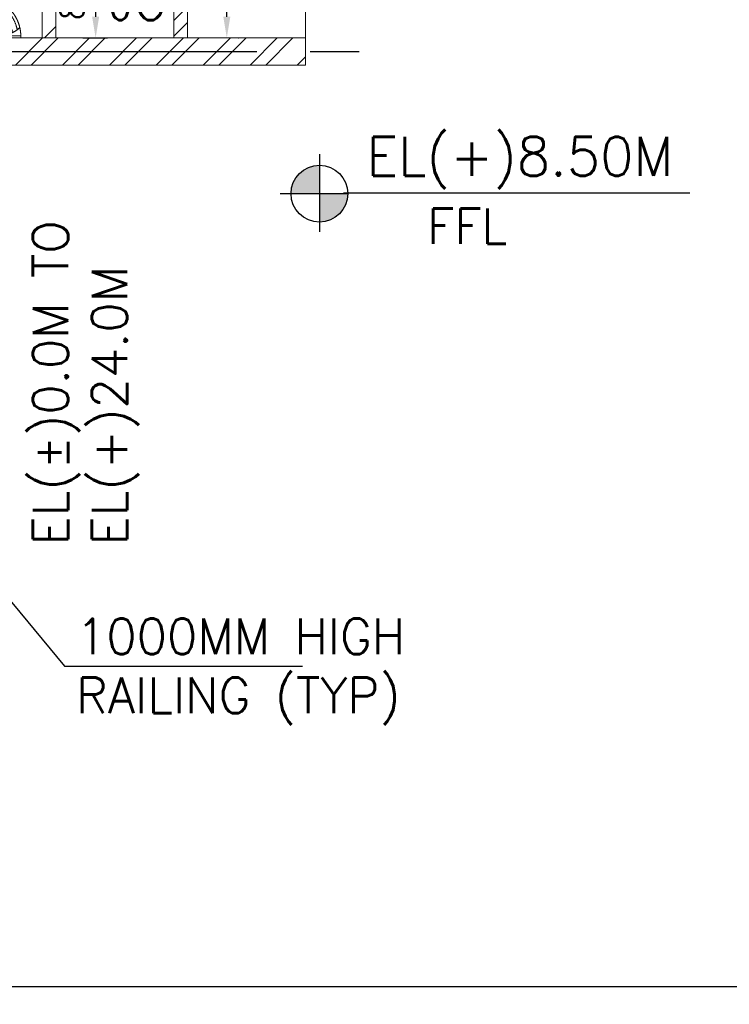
# Model space of a CAD drawing. Header units: inches. Extents: x 0 to 1544102, y 0 to 23144100.
# Tile 129 of 203: x 470545 to 476558, y 141985 to 150325. Entities that reach past the tile are written whole.
import ezdxf
from ezdxf.enums import TextEntityAlignment as Align

# ---------------------------------------------------------------- set-up
doc = ezdxf.new("R2010")
doc.units = ezdxf.units.IN
doc.header["$LTSCALE"] = 1800
doc.header["$MEASUREMENT"] = 0
doc.linetypes.add('1 NORTH ELEVATION$0$NORTH ELEVATION$0$HIDDEN', pattern=[0.375, 0.25, -0.125])
doc.linetypes.add('CENTER', pattern=[2, 1.25, -0.25, 0.25, -0.25])
doc.layers.get('0').update_dxf_attribs({"color": 253})
doc.layers.add('1', color=7, linetype='Continuous')
doc.layers.add('GRID', color=251, linetype='CENTER')
for name, color, linetype, lineweight in [('A-DOOR', 31, 'Continuous', 9), ('A-DOOR TAG', 3, 'Continuous', 15), ('CCONTHIN', 15, '1 NORTH ELEVATION$0$NORTH ELEVATION$0$HIDDEN', 13), ('CHAT', 11, 'Continuous', 13), ('CL', 8, 'CENTER', 15), ('DIM', 4, 'Continuous', 18), ('DOOR', 235, 'Continuous', 13), ('OPENING EO', 2, 'Continuous', 18), ('TEXT', 3, 'Continuous', 18), ('WALL', 6, 'Continuous', 18), ('WALL HATCH', 251, 'Continuous', 13), ('WALL1', 6, 'Continuous', 18), ('WIN', 31, 'Continuous', 13)]:
    doc.layers.add(name, color=color, linetype=linetype, lineweight=lineweight)
doc.styles.add('ROAMNS', font='ROMANS.shx')
doc.styles.add('ROMANS', font='romans.shx')
doc.styles.add('SIMPLEX-25', font='simplex.shx')
doc.styles.get("Standard").update_dxf_attribs({"font": 'arial.ttf'})
doc.dimstyles.new('DIM INT 1', dxfattribs={"dimtxt": 300, "dimasz": 200, "dimexe": 100, "dimexo": 100, "dimgap": 100, "dimtad": 1, "dimdec": 0, "dimzin": 13, "dimdsep": 46, "dimlunit": 5, "dimtxsty": 'ROAMNS', "dimblk2": 'OBLIQUE', "dimcen": 0.09, "dimclrd": 9, "dimclre": 9, "dimclrt": 4, "dimadec": 0, "dimazin": 0, "dimtfac": 1, "dimtdec": 0, "dimtix": 1, "dimtmove": 2, "dimatfit": 3, "dimfxl": 1, "dimtolj": 1, "dimtzin": 13, "dimarcsym": 0})
doc.dimstyles.new('DIM INT 2', dxfattribs={"dimtxt": 200, "dimasz": 180, "dimexe": 100, "dimexo": 100, "dimgap": 100, "dimtad": 1, "dimdec": 0, "dimzin": 13, "dimdsep": 46, "dimlunit": 5, "dimtxsty": 'ROAMNS', "dimcen": 0.09, "dimclrd": 9, "dimclre": 9, "dimclrt": 4, "dimadec": 0, "dimazin": 0, "dimtfac": 1, "dimtdec": 0, "dimtix": 1, "dimtmove": 2, "dimatfit": 3, "dimfxl": 1, "dimtolj": 1, "dimtzin": 13, "dimarcsym": 0})
pattern_1 = [(45, (-441713.8347314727, -182367.0470372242), (-198.8737822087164, 198.8737822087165), []), (45, (-441581.2522102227, -182367.0470372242), (-198.8737822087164, 198.8737822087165), [])]

# ---------------------------------------------------------------- blocks, each defined once
blk = doc.blocks.new('PL-FFL2')
at = {"layer": '1'}
h = blk.add_hatch(color=7, dxfattribs=at)
h.paths.add_polyline_path([(3.086222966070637, 1.959854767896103, 0.4142135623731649), (1.086217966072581, -0.0401502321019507), (3.086222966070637, -0.0401502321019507)])
h.paths.add_polyline_path([(5.086227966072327, -0.0401502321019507), (3.086222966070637, -0.0401502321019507), (3.086222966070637, -2.040155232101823, 0.4142135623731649)])
at = {"layer": '1', "color": 1, "linetype": 'Continuous'}
for p, q in [((3.086222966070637, 2.740155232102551), (3.086222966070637, -2.74015523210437)), ((29.24120621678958, 0), (4.780310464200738, 0)), ((4.780310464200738, 0), (5.086227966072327, 0)), ((0.3059175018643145, -0.0401502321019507), (5.086227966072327, -0.0401502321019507))]:
    blk.add_line(p, q, dxfattribs=at)
blk.add_circle((3.086222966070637, -0.0401502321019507), 2.000004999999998, dxfattribs=at)
at = {"layer": '1', "color": 4, "linetype": 'Continuous'}
blk.add_attdef('EL(+)', text='', height=2.75, dxfattribs=at).set_placement((18.97759526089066, 2.397102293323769), align=Align.MIDDLE)
at = {"layer": '1', "color": 3, "linetype": 'Continuous'}
blk.add_attdef('XXX', text='', height=2.5, dxfattribs=at).set_placement((18.43903616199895, -3.521016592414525), align=Align.MIDDLE)
blk = doc.blocks.new('SC-01& LIFT')
at = {"layer": 'WALL HATCH'}
h = blk.add_hatch(dxfattribs=at)
h.set_pattern_fill('ANSI32', color=256, scale=750, style=0)
h.set_pattern_definition([(45, (-441713.8347314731, -169222.0470372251), (-198.8737822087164, 198.8737822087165), []), (45, (-441581.2522102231, -169222.0470372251), (-198.8737822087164, 198.8737822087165), [])])
edge = h.paths.add_edge_path()
edge.add_arc((3172.500000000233, -33583100.13524975), 33587860.13529897, 89.9999019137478, 90.00029425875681, ccw=False)
edge.add_line((3230, 4760.000000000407), (3230, 9000.0000000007))
edge.add_line((3230, 9000.0000000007), (3000, 9000.0000000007))
edge.add_line((3000, 9000.0000000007), (3000.000000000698, 4759.999606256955))
blk = doc.blocks.new('_Oblique')
at = {"color": 0, "linetype": 'ByBlock', "lineweight": -2}
blk.add_line((-0.5, -0.5), (0.5, 0.5), dxfattribs=at)
blk = doc.blocks.new('SERVICE BUILDING-ARCH$0$dd1')
at = {"layer": 'DOOR'}
blk.add_lwpolyline([(-1000, 975.0000000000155), (0, 975.0000000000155), (0, 1000.000000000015), (-1000, 1000.000000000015)], close=True, dxfattribs=at)
blk.add_arc((13.43147723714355, 1014.09638690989), 1014.185331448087, 182.2092738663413, 269.2411747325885, dxfattribs=at)
blk = doc.blocks.new('Toilet')
for p, q in [((9.5, -7), (9.5, -3)), ((-10, -9.5), (-8, -9.5)), ((-10, -10.5), (-10, -9.5)), ((-7, -10.5), (-10, -10.5)), ((-8, -9.5), (-8, -9)), ((-7, -9), (-7, -10.5)), ((-4, -9), (-6, -15)), ((4, -9), (6, -15)), ((4, -15), (-4, -15))]:
    blk.add_line(p, q)
blk.add_lwpolyline([(10.5, -9), (10.5, -1), (-10.5, -1), (-10.5, -9)], close=True)
for points in [[(-9.5, -3), (-9.5, -7)], [(8.5, -2), (-8.5, -2)], [(-8.5, -8), (8.5, -8)]]:
    blk.add_lwpolyline(points)
for centre, radius, start, end in [((-8.625, -2.875), 0.8838834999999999, 81.86989999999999, 188.1301), ((8.625, -2.875), 0.8838834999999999, 351.8699, 98.13009999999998), ((-8.625, -7.125), 0.8838834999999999, 171.869898, 278.1301), ((8.625, -7.125), 0.8838834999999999, 261.8699, 8.130099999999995), ((3.519562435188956, -22.58049502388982), 12.16902005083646, 141.4691096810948, 247.9714346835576), ((4.199957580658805, -22.81740929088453), 11.3291791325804, 136.3677254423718, 238.946823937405), ((-3.519499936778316, -22.58047137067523), 12.16903423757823, 292.0284332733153, 38.53070636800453), ((-4.199890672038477, -22.81738596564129), 11.32918622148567, 301.0530065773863, 43.63209216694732), ((2.09660981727e-05, -28.87646475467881), 4, 245.7318247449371, 294.2681740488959), ((2.09415214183e-05, -29.99996806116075), 4, 254.8605283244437, 285.1394707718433)]:
    blk.add_arc(centre, radius, start, end)
blk = doc.blocks.new('A$C05027D60')
at = {"layer": 'CCONTHIN'}
for p, q in [((9.148802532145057, 371.1425766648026), (109.148802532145, 371.1425766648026)), ((9.148802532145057, 368.2933499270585), (109.148802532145, 368.2933499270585)), ((9.148802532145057, 358.7961154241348), (109.148802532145, 358.7961154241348)), ((9.148802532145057, 355.9468886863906), (109.148802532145, 355.9468886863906)), ((9.148802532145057, 346.4496541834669), (109.148802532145, 346.4496541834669)), ((9.148802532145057, 343.6004274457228), (109.148802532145, 343.6004274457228)), ((9.148802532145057, 334.1031929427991), (109.148802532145, 334.1031929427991)), ((440.8511974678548, 371.1425766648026), (340.851197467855, 371.1425766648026)), ((440.8511974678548, 368.2933499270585), (340.851197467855, 368.2933499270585)), ((440.8511974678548, 358.7961154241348), (340.851197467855, 358.7961154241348)), ((440.8511974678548, 355.9468886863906), (340.851197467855, 355.9468886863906)), ((440.8511974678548, 346.4496541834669), (340.851197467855, 346.4496541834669)), ((440.8511974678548, 343.6004274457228), (340.851197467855, 343.6004274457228)), ((440.8511974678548, 334.1031929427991), (340.851197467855, 334.1031929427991)), ((9.148802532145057, 331.2539662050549), (109.148802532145, 331.2539662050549)), ((9.148802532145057, 321.7567317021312), (109.148802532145, 321.7567317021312)), ((9.148802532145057, 318.9075049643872), (109.148802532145, 318.9075049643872)), ((9.148802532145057, 309.4102704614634), (109.148802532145, 309.4102704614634)), ((9.148802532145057, 306.5610437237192), (109.148802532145, 306.5610437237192)), ((9.148802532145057, 297.0638092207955), (109.148802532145, 297.0638092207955)), ((9.148802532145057, 294.2145824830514), (109.148802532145, 294.2145824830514)), ((9.148802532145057, 284.7173479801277), (109.148802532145, 284.7173479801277)), ((9.148802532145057, 281.8681212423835), (109.148802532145, 281.8681212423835)), ((9.148802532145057, 272.3708867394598), (109.148802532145, 272.3708867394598)), ((9.148802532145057, 269.5216600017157), (109.148802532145, 269.5216600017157)), ((9.148802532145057, 260.024425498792), (109.148802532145, 260.024425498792)), ((9.148802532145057, 257.1751987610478), (109.148802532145, 257.1751987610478)), ((440.8511974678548, 331.2539662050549), (340.851197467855, 331.2539662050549)), ((440.8511974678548, 321.7567317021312), (340.851197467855, 321.7567317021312)), ((440.8511974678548, 318.9075049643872), (340.851197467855, 318.9075049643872)), ((440.8511974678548, 309.4102704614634), (340.851197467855, 309.4102704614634)), ((440.8511974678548, 306.5610437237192), (340.851197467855, 306.5610437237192)), ((440.8511974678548, 297.0638092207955), (340.851197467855, 297.0638092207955)), ((440.8511974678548, 294.2145824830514), (340.851197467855, 294.2145824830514)), ((440.8511974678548, 284.7173479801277), (340.851197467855, 284.7173479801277)), ((440.8511974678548, 281.8681212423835), (340.851197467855, 281.8681212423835)), ((440.8511974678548, 272.3708867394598), (340.851197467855, 272.3708867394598)), ((440.8511974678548, 269.5216600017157), (340.851197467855, 269.5216600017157)), ((440.8511974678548, 260.024425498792), (340.851197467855, 260.024425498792)), ((440.8511974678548, 257.1751987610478), (340.851197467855, 257.1751987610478)), ((9.148802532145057, 247.6779642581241), (109.148802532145, 247.6779642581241)), ((9.148802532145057, 244.82873752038), (109.148802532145, 244.82873752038)), ((9.148802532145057, 235.3315030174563), (109.148802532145, 235.3315030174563)), ((9.148802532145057, 232.4822762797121), (109.148802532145, 232.4822762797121)), ((9.148802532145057, 222.9850417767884), (109.148802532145, 222.9850417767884)), ((9.148802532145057, 220.1358150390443), (109.148802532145, 220.1358150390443)), ((440.8511974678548, 247.6779642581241), (340.851197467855, 247.6779642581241)), ((440.8511974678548, 244.82873752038), (340.851197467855, 244.82873752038)), ((440.8511974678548, 235.3315030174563), (340.851197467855, 235.3315030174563)), ((440.8511974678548, 232.4822762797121), (340.851197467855, 232.4822762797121)), ((440.8511974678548, 222.9850417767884), (340.851197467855, 222.9850417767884)), ((440.8511974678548, 220.1358150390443), (340.851197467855, 220.1358150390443))]:
    blk.add_line(p, q, dxfattribs=at)
for points in [[(25, 0), (425, 0, 0.4142135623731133), (450, 25), (449.9999999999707, 471.3714301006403, 0.4142135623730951), (424.9999999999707, 496.3714301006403), (25, 496.3714301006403, 0.4142135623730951), (0, 471.3714301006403), (0, 25, 0.4142135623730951)], [(34.14880253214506, 400), (84.14880253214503, 400, -0.4142135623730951), (109.148802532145, 375), (109.148802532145, 225, -0.4142135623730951), (84.14880253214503, 200), (34.14880253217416, 200, -0.4142135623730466), (9.148802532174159, 225), (9.148802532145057, 375, -0.4142135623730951)], [(415.8511974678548, 400), (365.851197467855, 400, 0.4142135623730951), (340.851197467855, 375), (340.851197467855, 225, 0.4142135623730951), (365.851197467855, 200), (415.8511974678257, 200, 0.4142135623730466), (440.8511974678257, 225), (440.8511974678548, 375, 0.4142135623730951)]]:
    blk.add_lwpolyline(points, format="xyb", close=True, dxfattribs=at)
blk.add_circle((223.106156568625, 104.7449243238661), 44.59617021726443, dxfattribs=at)
for centre, radius, start, end in [((224.9999999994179, 389.2779650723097), 76.67368955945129, 0, 180), ((223.106156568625, 143.5114367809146), 117.9781463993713, 180, 11.98947026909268)]:
    blk.add_arc(centre, radius, start, end, dxfattribs=at)
blk.add_spline([(105.1280101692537, 143.5114367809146), (122.0595987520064, 230.9341485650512), (141.623062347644, 300.8425457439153), (148.3263104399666, 389.2779650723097)], degree=3, dxfattribs=at)
blk.add_open_spline([(338.5107033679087, 168.0192642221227), (336.1244654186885, 189.2229972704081), (329.7229214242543, 234.270609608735), (302.6342190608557, 305.2274828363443), (302.0144812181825, 359.4572221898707), (301.6736895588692, 389.2779650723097)], degree=3, knots=[24.56077202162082, 24.56077202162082, 24.56077202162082, 24.56077202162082, 88.4052752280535, 160.9994423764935, 249.688545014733, 249.688545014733, 249.688545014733, 249.688545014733], dxfattribs=at)
blk = doc.blocks.new('*U1384')
for p, q in [((9.5, -7), (9.5, -3)), ((-10, -9.5), (-8, -9.5)), ((-10, -10.5), (-10, -9.5)), ((-7, -10.5), (-10, -10.5)), ((-8, -9.5), (-8, -9)), ((-7, -9), (-7, -10.5)), ((-4, -9), (-6, -15)), ((4, -9), (6, -15)), ((4, -15), (-4, -15))]:
    blk.add_line(p, q)
blk.add_lwpolyline([(10.5, -9), (10.5, -1), (-10.5, -1), (-10.5, -9)], close=True)
for points in [[(-9.5, -3), (-9.5, -7)], [(8.5, -2), (-8.5, -2)], [(-8.5, -8), (8.5, -8)]]:
    blk.add_lwpolyline(points)
for centre, radius, start, end in [((-8.625, -2.875), 0.8838834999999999, 81.86989999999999, 188.1301), ((8.625, -2.875), 0.8838834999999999, 351.8699, 98.13009999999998), ((-8.625, -7.125), 0.8838834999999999, 171.869898, 278.1301), ((8.625, -7.125), 0.8838834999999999, 261.8699, 8.130099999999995), ((3.519562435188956, -22.58049502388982), 12.16902005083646, 141.4691096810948, 247.9714346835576), ((4.199957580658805, -22.81740929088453), 11.3291791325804, 136.3677254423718, 238.946823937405), ((-3.519499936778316, -22.58047137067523), 12.16903423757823, 292.0284332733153, 38.53070636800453), ((-4.199890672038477, -22.81738596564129), 11.32918622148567, 301.0530065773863, 43.63209216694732), ((2.09660981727e-05, -28.87646475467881), 4, 245.7318247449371, 294.2681740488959), ((2.09415214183e-05, -29.99996806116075), 4, 254.8605283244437, 285.1394707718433)]:
    blk.add_arc(centre, radius, start, end)
blk = doc.blocks.new('*U1381')
for p, q in [((-27.49682435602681, 308.1439852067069), (42.7468245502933, 308.1439852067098)), ((-20.13163502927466, 282.7439852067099), (35.38163522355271, 282.7439852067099)), ((-43.17499990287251, 235.1958732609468), (-120.9794756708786, 59.29631018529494)), ((-43.17499990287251, 235.1958732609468), (58.42500009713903, 235.1958732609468)), ((58.42500009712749, 235.1958732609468), (136.2294758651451, 59.29631018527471)), ((-186.0499999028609, 28.7439852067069), (201.300000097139, 28.743985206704)), ((-186.0499999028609, 28.7439852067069), (-186.0499999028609, 11.67212062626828)), ((-186.0499999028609, 11.67212062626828), (201.300000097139, 11.67212062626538)), ((-120.9794756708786, 59.29631018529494), (136.2294758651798, 59.29631018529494)), ((201.300000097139, 11.67212062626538), (201.300000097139, 28.743985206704))]:
    blk.add_line(p, q)
blk.add_circle((7.118994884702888, 194.1076211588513), 12.7)
for centre, radius, start, end in [((148.0873589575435, 23.81626660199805), 334.1736928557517, 121.6970540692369, 179.1550869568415), ((148.0873589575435, 23.81626660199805), 308.7736928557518, 123.0107951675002, 169.3055204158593), ((-132.8373587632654, 23.81626660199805), 308.7736928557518, 10.69447958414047, 56.98920483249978), ((-132.8373587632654, 23.81626660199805), 334.1736928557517, 0.8449130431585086, 58.30294593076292), ((7.625000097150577, 299.6545788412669), 272.6008226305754, 227.2519700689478, 312.7480299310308)]:
    blk.add_arc(centre, radius, start, end)
blk = doc.blocks.new('*D1387')
at = {"color": 9, "lineweight": -2, "transparency": 16777216}
for p, q in [((5578.165268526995, -214.9999999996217), (5868.665268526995, -214.9999999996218)), ((5768.665268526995, -394.9999999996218), (5768.665268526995, -769.9999999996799)), ((5578.165268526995, -949.9999999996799), (5868.665268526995, -949.9999999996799))]:
    blk.add_line(p, q, dxfattribs=at)
at = {"color": 9, "transparency": 16777216}
for points in [[(5738.665268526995, -394.9999999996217), (5798.665268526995, -394.9999999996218), (5768.665268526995, -214.9999999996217)], [(5738.665268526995, -769.9999999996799), (5798.665268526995, -769.9999999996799), (5768.665268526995, -949.9999999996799)]]:
    blk.add_solid(points, dxfattribs=at)
at = {"color": 4, "transparency": 16777216, "insert": (5568.665268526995, -582.4999999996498), "char_height": 200, "attachment_point": 5, "rotation": 90, "style": 'ROAMNS'}
blk.add_mtext('\\A1;735', dxfattribs=at)
blk = doc.blocks.new('*D1388')
at = {"color": 9, "lineweight": -2, "transparency": 16777216}
for p, q in [((4410.000000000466, -1783.173365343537), (4223.665268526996, -1783.173365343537)), ((4323.665268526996, -1963.173365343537), (4323.665268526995, -2803.173365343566)), ((4260.000000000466, -2983.173365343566), (4423.665268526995, -2983.173365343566))]:
    blk.add_line(p, q, dxfattribs=at)
at = {"color": 9, "transparency": 16777216}
for points in [[(4293.665268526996, -1963.173365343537), (4353.665268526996, -1963.173365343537), (4323.665268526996, -1783.173365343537)], [(4293.665268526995, -2803.173365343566), (4353.665268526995, -2803.173365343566), (4323.665268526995, -2983.173365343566)]]:
    blk.add_solid(points, dxfattribs=at)
at = {"color": 4, "transparency": 16777216, "insert": (4123.665268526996, -2383.173365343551), "char_height": 200, "attachment_point": 5, "rotation": 90, "style": 'ROAMNS'}
blk.add_mtext('\\A1;1200', dxfattribs=at)
blk = doc.blocks.new('*D1389')
at = {"color": 9, "lineweight": -2, "transparency": 16777216}
for p, q in [((4503.165268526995, -3098.173365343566), (4712.665268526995, -3098.173365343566)), ((4612.665268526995, -3278.173365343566), (4612.665268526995, -3734.999999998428)), ((4503.165268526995, -3914.999999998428), (4712.665268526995, -3914.999999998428))]:
    blk.add_line(p, q, dxfattribs=at)
at = {"color": 9, "transparency": 16777216}
for points in [[(4582.665268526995, -3278.173365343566), (4642.665268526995, -3278.173365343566), (4612.665268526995, -3098.173365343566)], [(4582.665268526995, -3734.999999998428), (4642.665268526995, -3734.999999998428), (4612.665268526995, -3914.999999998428)]]:
    blk.add_solid(points, dxfattribs=at)
at = {"color": 4, "transparency": 16777216, "insert": (4412.665268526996, -3506.586682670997), "char_height": 200, "attachment_point": 5, "rotation": 90, "style": 'ROAMNS'}
blk.add_mtext('\\A1;817', dxfattribs=at)
blk = doc.blocks.new('*D1386')
at = {"color": 9, "lineweight": -2, "transparency": 16777216}
for p, q in [((5819.665268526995, -2714.999999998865), (5824.165268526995, -2714.999999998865)), ((5724.165268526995, -3734.999999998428), (5724.165268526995, -2894.999999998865)), ((5819.665268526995, -3914.999999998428), (5824.165268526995, -3914.999999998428))]:
    blk.add_line(p, q, dxfattribs=at)
at = {"color": 9, "transparency": 16777216}
for points in [[(5694.165268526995, -2894.999999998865), (5754.165268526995, -2894.999999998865), (5724.165268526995, -2714.999999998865)], [(5694.165268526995, -3734.999999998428), (5754.165268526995, -3734.999999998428), (5724.165268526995, -3914.999999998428)]]:
    blk.add_solid(points, dxfattribs=at)
at = {"color": 4, "transparency": 16777216, "insert": (5524.165268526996, -3314.999999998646), "char_height": 200, "attachment_point": 5, "rotation": 90, "style": 'ROAMNS'}
blk.add_mtext('\\A1;1200', dxfattribs=at)
blk = doc.blocks.new('*D1390')
at = {"color": 9, "lineweight": -2, "transparency": 16777216}
for p, q in [((5375.000000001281, 950.0000000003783), (5424.165268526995, 950.0000000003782)), ((5324.165268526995, 80.00000000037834), (5324.165268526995, 770.0000000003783)), ((5375.000000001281, -99.99999999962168), (5424.165268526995, -99.9999999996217))]:
    blk.add_line(p, q, dxfattribs=at)
at = {"color": 9, "transparency": 16777216}
for points in [[(5294.165268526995, 770.0000000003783), (5354.165268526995, 770.0000000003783), (5324.165268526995, 950.0000000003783)], [(5294.165268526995, 80.00000000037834), (5354.165268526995, 80.00000000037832), (5324.165268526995, -99.99999999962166)]]:
    blk.add_solid(points, dxfattribs=at)
at = {"color": 4, "transparency": 16777216, "insert": (5124.165268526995, 425.0000000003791), "char_height": 200, "attachment_point": 5, "rotation": 90, "style": 'ROAMNS'}
blk.add_mtext('\\A1;1050', dxfattribs=at)
blk = doc.blocks.new('TOILET option3')
at = {"layer": 'WALL HATCH'}
h = blk.add_hatch(dxfattribs=at)
h.set_pattern_fill('ANSI32', color=256, scale=750, style=0)
h.set_pattern_definition([(45, (-441713.8347314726, -182137.0470372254), (-198.8737822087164, 198.8737822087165), []), (45, (-441581.2522102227, -182137.0470372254), (-198.8737822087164, 198.8737822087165), [])])
h.paths.add_polyline_path([(730.0000000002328, 950.0000000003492), (500.0000000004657, 950.0000000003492), (500.0000000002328, 3.492459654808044e-10), (730.0000000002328, 3.492459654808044e-10)])
h.paths.add_polyline_path([(500.0000000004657, -949.9999999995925), (730.0000000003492, -949.9999999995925), (730.0000000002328, 3.492459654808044e-10), (500.0000000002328, 3.492459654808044e-10)])
h = blk.add_hatch(dxfattribs=at)
h.set_pattern_fill('ANSI32', color=256, scale=750, style=0)
h.set_pattern_definition([(45, (-441658.8347314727, -182137.0470372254), (-198.8737822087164, 198.8737822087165), []), (45, (-441526.2522102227, -182137.0470372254), (-198.8737822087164, 198.8737822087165), [])])
h.paths.add_polyline_path([(1960.000000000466, 950.0000000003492), (1730.000000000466, 950.0000000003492), (1730.000000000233, 3.492459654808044e-10), (1960.000000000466, 3.492459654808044e-10)])
h.paths.add_polyline_path([(1730.000000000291, -349.9999999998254), (1960.000000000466, -349.9999999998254), (1960.000000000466, 3.492459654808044e-10), (1730.000000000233, 3.492459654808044e-10)])
h = blk.add_hatch(dxfattribs=at)
h.set_pattern_fill('ANSI32', color=256, scale=750, style=0)
h.set_pattern_definition([(45, (-252961.5708052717, -711174.7075294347), (-198.8737822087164, 198.8737822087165), []), (45, (-252828.9882840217, -711174.7075294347), (-198.8737822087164, 198.8737822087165), [])])
h.paths.add_polyline_path([(3160.000000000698, 949.9999814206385), (3275.000000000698, 950.0000185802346), (3275.000000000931, 140.1490428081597), (3160.000000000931, 140.1490428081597)])
h.paths.add_polyline_path([(3160.000000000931, 140.1490428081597), (3275.000000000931, 140.1490428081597), (3275.000080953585, -206.3474214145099), (3160.000080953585, -206.3474585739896)])
h = blk.add_hatch(dxfattribs=at)
h.set_pattern_fill('ANSI32', color=256, scale=750, style=0)
h.set_pattern_definition([(45, (-441713.8347314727, -181987.0470372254), (-198.8737822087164, 198.8737822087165), []), (45, (-441581.2522102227, -181987.0470372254), (-198.8737822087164, 198.8737822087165), [])])
h.paths.add_polyline_path([(6160.000000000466, -349.9999999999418), (6390.000000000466, -349.9999999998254), (6390.000000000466, 50.00000000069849), (6160.000000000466, 50.00000000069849)])
h.paths.add_polyline_path([(6390.000000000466, -949.9999999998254), (6160.000000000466, -949.9999999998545), (6160.000000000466, -1179.999999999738), (6390.000000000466, -1179.999999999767)])
h.paths.add_polyline_path([(6160.000000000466, -2714.999999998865), (6390.000000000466, -2714.999999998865), (6390.000000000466, -2079.999999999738), (6160.000000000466, -2079.999999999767)])
h = blk.add_hatch(dxfattribs=at)
h.set_pattern_fill('ANSI32', color=256, scale=750, style=0)
h.set_pattern_definition([(45, (0, -100.0000000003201), (-198.8737822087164, 198.8737822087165), []), (45, (132.5825212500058, -100.0000000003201), (-198.8737822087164, 198.8737822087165), [])])
h.paths.add_polyline_path([(6160.000000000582, -99.99999999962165), (5275.000000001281, -99.99999999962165), (5275.000000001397, -1050), (5390.000000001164, -1050), (5390.000000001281, -214.9999999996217), (6160.000000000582, -214.9999999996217)])
h = blk.add_hatch(dxfattribs=at)
h.set_pattern_fill('ANSI32', color=256, scale=750, style=0)
h.set_pattern_definition([(45, (-441713.8347314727, -181787.0470372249), (-198.8737822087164, 198.8737822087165), []), (45, (-441581.2522102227, -181787.0470372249), (-198.8737822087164, 198.8737822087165), [])])
h.paths.add_polyline_path([(115.0000000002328, -949.9999999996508), (115.0000000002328, -1179.999999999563), (6160.000000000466, -1179.999999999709), (6160.000000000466, -949.9999999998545)])
h = blk.add_hatch(dxfattribs=at)
h.set_pattern_fill('ANSI32', color=256, scale=750, style=0)
h.set_pattern_definition([(45, (-681230.979819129, -184574.4962365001), (-198.8737822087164, 198.8737822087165), []), (45, (-681098.3972978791, -184574.4962365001), (-198.8737822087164, 198.8737822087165), [])])
h.paths.add_polyline_path([(1845.000000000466, -1786.347421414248), (1960.000000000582, -1786.347421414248), (1960.000000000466, -1179.999999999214), (1845.000000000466, -1179.999999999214)])
h.paths.add_polyline_path([(1845.000000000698, -3914.999999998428), (1960.000000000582, -3914.999999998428), (1960.000000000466, -3403.152578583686), (1845.000000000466, -3403.152578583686)])
h = blk.add_hatch(dxfattribs=at)
h.set_pattern_fill('ANSI32', color=256, scale=750, style=0)
h.set_pattern_definition([(45, (-441713.8347314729, -181802.0470372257), (-198.8737822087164, 198.8737822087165), []), (45, (-441581.2522102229, -181802.0470372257), (-198.8737822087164, 198.8737822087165), [])])
h.paths.add_polyline_path([(1675.000000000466, -2529.999999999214), (1046.347421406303, -2529.999999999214), (115.0000000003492, -2529.999999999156), (115.0000000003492, -2644.999999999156), (1675.000000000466, -2644.999999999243)])
h = blk.add_hatch(dxfattribs=at)
h.set_pattern_fill('ANSI32', color=256, scale=750, style=0)
h.set_pattern_definition([(45, (-441713.8347314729, -182137.0470372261), (-198.8737822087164, 198.8737822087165), []), (45, (-441581.2522102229, -182137.0470372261), (-198.8737822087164, 198.8737822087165), [])])
h.paths.add_polyline_path([(5390.000000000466, -2714.999999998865), (6160.000000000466, -2714.999999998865), (6160.000000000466, -2599.999999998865), (5275.000000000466, -2599.999999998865), (5275.000000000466, -3914.999999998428), (5390.000000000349, -3914.999999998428)])
h = blk.add_hatch(dxfattribs=at)
h.set_pattern_fill('ANSI32', color=256, scale=750, style=0)
h.set_pattern_definition([(45, (0, 0), (-198.8737822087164, 198.8737822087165), []), (45, (132.5825212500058, 0), (-198.8737822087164, 198.8737822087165), [])])
h.paths.add_polyline_path([(4675.000000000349, -3098.173365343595), (4675.000000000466, -2983.173365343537), (4160.000000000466, -2983.173365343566), (4160.000000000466, -3914.999999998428), (4275.000000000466, -3914.999999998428), (4275.000000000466, -3098.173365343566)])
h = blk.add_hatch(dxfattribs=at)
h.set_pattern_fill('ANSI32', color=256, scale=750, style=0)
h.set_pattern_definition(pattern_1)
h.paths.add_polyline_path([(115.0000000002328, -3914.999999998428), (115.0000000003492, -4144.999999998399), (3000.000000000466, -4144.999999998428), (3000.000000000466, -3914.999999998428)])
h = blk.add_hatch(dxfattribs=at)
h.set_pattern_fill('ANSI32', color=256, scale=750, style=0)
h.set_pattern_definition(pattern_1)
h.paths.add_polyline_path([(6390.000000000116, -3914.999999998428), (6160.000000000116, -3914.999999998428), (6159.999999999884, -3914.999999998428), (2960.165268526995, -3914.999999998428), (2960.165268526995, -4144.999999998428), (6389.999999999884, -4144.999999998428)])
for p, q in [((1730.000000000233, -349.9999999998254), (1730.000000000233, -949.9999999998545)), ((1960.000000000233, -349.9999999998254), (1960.000000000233, -949.9999999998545)), ((4675.000000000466, -2983.173365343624), (5275.000000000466, -2983.173365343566))]:
    blk.add_line(p, q)
at = {"layer": 'A-DOOR TAG', "color": 1}
for p, q in [((6340.770215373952, 521.3648612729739), (5760.728451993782, 521.3648612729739)), ((1943.379621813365, -652.1076760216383), (1479.346211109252, -652.1076760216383)), ((3227.775669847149, -639.9201288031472), (2705.73808280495, -639.9201288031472)), ((7361.68615021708, -654.5470372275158), (6781.64438683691, -654.5470372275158)), ((6340.770370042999, -1540.907198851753), (5760.728606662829, -1540.907198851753)), ((5269.567918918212, -2161.508096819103), (4689.526155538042, -2161.508096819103)), ((1917.155147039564, -2235.58142754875), (1395.117559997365, -2235.58142754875)), ((1917.155147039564, -2939.418572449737), (1395.117559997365, -2939.418572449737))]:
    blk.add_line(p, q, dxfattribs=at)
for centre, radius in [((6050.749333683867, 533.5616673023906), 290.2772362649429), ((1711.362916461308, -642.3502311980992), 232.2217890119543), ((2966.756876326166, -628.9430033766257), 261.2495126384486), ((7071.665268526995, -642.3502311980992), 290.2772362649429), ((6050.749488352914, -1553.10400488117), 290.2772362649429), ((4979.547037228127, -2149.311290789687), 290.2772362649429), ((1656.136353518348, -2224.604302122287), 261.2495126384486), ((1656.136353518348, -2950.395697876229), 261.2495126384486)]:
    blk.add_circle(centre, radius, dxfattribs=at)
at = {"layer": 'CCONTHIN', "linetype": 'Continuous'}
for p, q in [((4375.000000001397, -349.9999999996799), (5275.000000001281, -349.999999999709)), ((4375.000000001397, -949.9999999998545), (4375.000000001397, -349.9999999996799)), ((2709.999980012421, -1783.173365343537), (2709.999980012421, -1183.174056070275)), ((4510.000000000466, -1783.173365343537), (4510.000000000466, -1183.174056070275)), ((4510.000000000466, -1783.173365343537), (2709.999980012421, -1783.173365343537)), ((2660.000000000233, -3415.999828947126), (4160.000000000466, -3415.999828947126)), ((2659.999999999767, -3914.999999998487), (2659.999999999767, -3415.999828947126)), ((3402, -3914.999999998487), (3402, -3415.999828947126)), ((3418.000000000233, -3914.999999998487), (3418.000000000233, -3415.999828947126)), ((4160.000000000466, -3914.999999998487), (4160.000000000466, -3415.999828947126))]:
    blk.add_line(p, q, dxfattribs=at)
at = {"layer": 'CCONTHIN'}
for p, q in [((4811.567700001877, -714.1253151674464), (4802.612840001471, -803.2250951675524)), ((4838.432320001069, -714.1252151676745), (4811.567680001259, -714.1252151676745)), ((4847.387160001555, -803.225095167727), (4838.432300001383, -714.1253151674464)), ((4524.551004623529, -898.8437840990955), (4524.551004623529, -949.9999999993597)), ((4525.000000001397, -898.8437840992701), (5125.000000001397, -898.8437840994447)), ((4525.000000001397, -911.8835490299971), (5125.000000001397, -911.8835490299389)), ((5125.000000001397, -898.8437840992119), (5125.000000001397, -949.9999999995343)), ((4525.000000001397, -925.6476973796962), (5125.000000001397, -925.6476973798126)), ((4525.000000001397, -938.6874623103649), (5125.000000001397, -938.6874623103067)), ((4525.000000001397, -949.9999999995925), (5125.000000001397, -949.9999999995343)), ((2863.983093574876, -1234.330014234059), (2863.983093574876, -1183.173798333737)), ((3463.983093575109, -1183.17379833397), (2863.983093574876, -1183.17379833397)), ((3463.983093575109, -1194.486336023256), (2863.983093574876, -1194.486336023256)), ((3463.983093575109, -1207.526100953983), (2863.983093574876, -1207.526100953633)), ((3463.983093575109, -1221.290249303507), (2863.983093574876, -1221.290249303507)), ((3463.983093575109, -1234.330014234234), (2863.983093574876, -1234.330014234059)), ((3464.432088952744, -1234.330014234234), (3464.432088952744, -1183.17379833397)), ((3763.983113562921, -1234.330014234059), (3763.983113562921, -1183.173798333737)), ((4363.983113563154, -1183.17379833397), (3763.983113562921, -1183.17379833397)), ((4363.983113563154, -1194.486336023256), (3763.983113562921, -1194.486336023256)), ((4363.983113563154, -1207.526100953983), (3763.983113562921, -1207.526100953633)), ((4363.983113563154, -1221.290249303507), (3763.983113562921, -1221.290249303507)), ((4363.983113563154, -1234.330014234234), (3763.983113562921, -1234.330014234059)), ((4364.432108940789, -1234.330014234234), (4364.432108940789, -1183.17379833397)), ((3141.59593357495, -1329.948703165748), (3150.55079357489, -1419.048483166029)), ((3177.415393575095, -1419.048483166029), (3186.370253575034, -1329.948703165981)), ((4041.595953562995, -1329.948703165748), (4050.550813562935, -1419.048483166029)), ((4077.41541356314, -1419.048483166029), (4086.37027356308, -1329.948703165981)), ((3150.550773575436, -1419.048583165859), (3177.415413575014, -1419.048583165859)), ((4050.550793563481, -1419.048583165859), (4077.415433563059, -1419.048583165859))]:
    blk.add_line(p, q, dxfattribs=at)
for points in [[(4560.04199516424, -552.7780564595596, -0.106945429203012), (4629.444318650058, -478.8235106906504, -0.0815881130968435), (4719.494955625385, -436.2923374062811, -0.0697200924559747), (4828.983113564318, -420.9507144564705, -0.0697200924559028), (4938.471271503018, -436.2923374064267, -0.0815881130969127), (5028.521908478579, -478.8235106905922, -0.1069454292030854), (5097.924231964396, -552.7780564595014, -0.277066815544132), (5097.924231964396, -729.4977454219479)], [(4807.271733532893, -771.111430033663, -0.0537435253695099), (4735.186285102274, -758.6598285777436, -0.0815881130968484), (4661.871574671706, -724.0330812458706, -0.1069454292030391), (4608.992855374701, -667.6859523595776, -0.2770668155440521), (4608.992855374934, -549.7277875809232, -0.1069454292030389), (4661.871574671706, -493.3806586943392, -0.081588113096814), (4735.186285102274, -458.7539113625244, -0.0697200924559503), (4828.983113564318, -445.6109778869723, -0.0697200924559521), (4922.779942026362, -458.7539113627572, -0.0815881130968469), (4996.09465245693, -493.3806586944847, -0.1069454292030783), (5048.973371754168, -549.727787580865, -0.2770668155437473), (5048.973371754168, -667.6859523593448, -0.1069454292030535), (4996.09465245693, -724.0330812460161, -0.0815881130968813), (4922.779942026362, -758.6598285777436, -0.0595755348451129), (4842.769748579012, -771.5241720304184)], [(4719.494955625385, -845.9834644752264, -0.0815881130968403), (4629.444318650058, -803.4522911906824, -0.106945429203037), (4560.04199516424, -729.4977454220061, -0.2770668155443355), (4560.04199516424, -552.7780564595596)], [(5097.924231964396, -729.4977454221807, -0.1069454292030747), (5028.521908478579, -803.4522911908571, -0.0815881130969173), (4938.471271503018, -845.9834644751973, -0.1401212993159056), (4719.494955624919, -845.9834644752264)], [(2891.058861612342, -1403.676052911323, -0.1069454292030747), (2960.461185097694, -1329.721507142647, -0.0815881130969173), (3050.511822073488, -1287.190333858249, -0.1401212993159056), (3269.488137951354, -1287.190333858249)], [(3269.488137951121, -1287.190333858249, -0.0815881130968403), (3359.538774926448, -1329.721507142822, -0.106945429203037), (3428.941098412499, -1403.676052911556, -0.2770668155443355), (3428.941098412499, -1580.395741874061)], [(3791.058881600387, -1403.676052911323, -0.1069454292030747), (3860.461205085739, -1329.721507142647, -0.0815881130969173), (3950.511842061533, -1287.190333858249, -0.1401212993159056), (4169.488157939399, -1287.190333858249)], [(4169.488157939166, -1287.190333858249, -0.0815881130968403), (4259.538794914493, -1329.721507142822, -0.106945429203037), (4328.941118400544, -1403.676052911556, -0.2770668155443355), (4328.941118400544, -1580.395741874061)], [(3428.941098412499, -1580.395741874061, -0.106945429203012), (3359.538774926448, -1654.35028764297, -0.0815881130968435), (3269.488137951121, -1696.881460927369, -0.0697200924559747), (3159.999980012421, -1712.223083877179, -0.0697200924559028), (3050.511822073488, -1696.881460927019, -0.0815881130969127), (2960.461185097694, -1654.35028764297, -0.1069454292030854), (2891.058861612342, -1580.395741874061, -0.277066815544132), (2891.058861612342, -1403.676052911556)], [(3181.711360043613, -1362.062368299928, -0.0537435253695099), (3253.796808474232, -1374.513969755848, -0.0815881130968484), (3327.111518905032, -1409.140717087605, -0.1069454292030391), (3379.990238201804, -1465.487845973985, -0.2770668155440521), (3379.990238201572, -1583.446010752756, -0.1069454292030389), (3327.111518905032, -1639.793139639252, -0.081588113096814), (3253.796808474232, -1674.419886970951, -0.0697200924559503), (3159.999980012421, -1687.562820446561, -0.0697200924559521), (3066.203151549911, -1674.419886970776, -0.0815881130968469), (2992.888441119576, -1639.793139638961, -0.1069454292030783), (2940.009721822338, -1583.446010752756, -0.2770668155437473), (2940.009721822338, -1465.487845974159, -0.1069454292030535), (2992.888441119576, -1409.14071708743, -0.0815881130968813), (3066.203151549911, -1374.513969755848, -0.0595755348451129), (3146.213344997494, -1361.649626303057)], [(4328.941118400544, -1580.395741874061, -0.106945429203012), (4259.538794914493, -1654.35028764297, -0.0815881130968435), (4169.488157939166, -1696.881460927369, -0.0697200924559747), (4060.000000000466, -1712.223083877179, -0.0697200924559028), (3950.511842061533, -1696.881460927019, -0.0815881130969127), (3860.461205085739, -1654.35028764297, -0.1069454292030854), (3791.058881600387, -1580.395741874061, -0.277066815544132), (3791.058881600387, -1403.676052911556)], [(4081.711380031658, -1362.062368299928, -0.0537435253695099), (4153.796828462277, -1374.513969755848, -0.0815881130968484), (4227.111538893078, -1409.140717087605, -0.1069454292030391), (4279.99025818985, -1465.487845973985, -0.2770668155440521), (4279.990258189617, -1583.446010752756, -0.1069454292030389), (4227.111538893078, -1639.793139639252, -0.081588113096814), (4153.796828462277, -1674.419886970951, -0.0697200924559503), (4060.000000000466, -1687.562820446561, -0.0697200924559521), (3966.203171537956, -1674.419886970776, -0.0815881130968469), (3892.888461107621, -1639.793139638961, -0.1069454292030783), (3840.009741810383, -1583.446010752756, -0.2770668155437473), (3840.009741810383, -1465.487845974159, -0.1069454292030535), (3892.888461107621, -1409.14071708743, -0.0815881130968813), (3966.203171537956, -1374.513969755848, -0.0595755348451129), (4046.213364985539, -1361.649626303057)]]:
    blk.add_lwpolyline(points, format="xyb", dxfattribs=at)
blk.add_lwpolyline([(1090.500000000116, -1179.999999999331), (690.4999999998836, -1179.99999999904, 0.4142135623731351), (665.4999999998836, -1204.99999999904), (665.4999999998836, -1279.99999999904, 0.4142135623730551), (690.4999999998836, -1304.99999999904), (1090.500000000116, -1304.999999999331, 0.4142135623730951), (1115.499999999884, -1279.999999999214), (1115.499999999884, -1204.999999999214, 0.414213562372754)], format="xyb", close=True, dxfattribs=at)
for centre in [(4749.320842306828, -805.4751651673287), (4825.000000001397, -805.4751651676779), (4902.006862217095, -805.4751651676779), (3086.976231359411, -1327.698633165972), (3163.983093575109, -1327.698633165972), (3239.66225126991, -1327.698633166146), (3986.976251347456, -1327.698633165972), (4063.983113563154, -1327.698633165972), (4139.662271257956, -1327.698633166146)]:
    blk.add_circle(centre, 22.49998, dxfattribs=at)
for centre, start, end in [((4825.000000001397, -715.4752151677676), 305.7390999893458, 234.2606999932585), ((3163.983093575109, -1417.698583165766), 125.7390999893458, 54.26069999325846), ((4063.983113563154, -1417.698583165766), 125.7390999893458, 54.26069999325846)]:
    blk.add_arc(centre, 26.99999, start, end, dxfattribs=at)
at = {"layer": 'CL', "ltscale": 0.25}
for p, q in [((4825.000000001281, -209.9161049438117), (4825.000000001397, -1025.252363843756)), ((890.5, -1916.13154424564), (890.5, -1179.999999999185)), ((3163.983093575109, -1922.00423348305), (3163.983093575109, -1185.872689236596)), ((4063.983113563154, -1922.00423348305), (4063.983113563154, -1185.872689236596)), ((836.262243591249, -3914.999999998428), (836.262243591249, -3178.868455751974)), ((3034.999999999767, -3205.733623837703), (3034.999999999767, -3914.999263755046)), ((3785.000000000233, -3205.733623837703), (3785.000000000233, -3914.999263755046))]:
    blk.add_line(p, q, dxfattribs=at)
at = {"layer": 'DIM'}
for p, q in [((6390.000000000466, 50.00000000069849), (6390.000045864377, 950.0000000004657)), ((3160.000000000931, -206.347421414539), (3160.000242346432, -949.9999999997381)), ((6390.000000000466, -349.9999999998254), (6390.000000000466, -949.9999999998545)), ((6389.999999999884, -1179.999999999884), (6390.000174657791, -2080.000042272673)), ((1845.000000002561, -2529.999999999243), (1845.000000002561, -1786.347421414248)), ((1845.000000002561, -2644.999999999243), (1845.000000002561, -3388.652578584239)), ((6389.999999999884, -3914.999999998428), (6390.000000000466, -2714.999999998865)), ((4675.000000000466, -3098.173365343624), (5275.000000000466, -3098.173365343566))]:
    blk.add_line(p, q, dxfattribs=at)
at = {"layer": 'WALL'}
for p, q in [((500.0000000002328, 950.0000000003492), (500.0000000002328, -949.9999999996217)), ((730.0000000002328, 950.0000000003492), (730.0000000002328, -949.9999999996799)), ((1730.000000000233, 950.0000000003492), (1730.000000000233, -349.9999999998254)), ((1960.000000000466, 950.0000000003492), (1960.000000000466, -949.9999999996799)), ((3160.000000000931, 950.0000000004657), (3160.000000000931, -206.3474585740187)), ((3275.000000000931, 950.0000000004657), (3275.000000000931, -206.347421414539)), ((6160.000000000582, 50.00000000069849), (6160.000000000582, -99.99999999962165)), ((6390.000000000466, 50.00000000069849), (6390.000000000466, -349.9999999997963)), ((5275.000000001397, -949.999999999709), (5275.000000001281, -99.99999999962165)), ((5275.000000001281, -99.99999999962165), (6160.000000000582, -99.99999999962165)), ((3160.000000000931, -206.3474585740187), (3275.000000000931, -206.347421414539)), ((5390.000000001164, -949.999999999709), (5390.000000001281, -214.9999999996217)), ((5390.000000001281, -214.9999999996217), (6160.000000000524, -214.9999999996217)), ((6160.000000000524, -214.9999999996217), (6160.000000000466, -349.9999999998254)), ((1960.000000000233, -349.9999999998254), (1729.999999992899, -349.9999999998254)), ((6390.000000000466, -349.9999999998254), (6159.999999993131, -349.9999999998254)), ((115.0000000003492, -949.9999999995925), (500.0000000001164, -949.9999999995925)), ((730.0000000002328, -949.9999999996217), (1730.000000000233, -949.9999999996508)), ((1960.000000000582, -949.9999999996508), (6390.000000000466, -949.999999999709)), ((6390.000000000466, -949.9999999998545), (6390.000000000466, -2714.999999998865)), ((115.0000000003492, -1179.999999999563), (6160.000000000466, -1179.999999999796)), ((1845.000000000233, -1179.999999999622), (1845.000000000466, -1786.347421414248)), ((1960.000000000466, -1179.999999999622), (1960.000000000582, -1786.347421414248)), ((6159.999999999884, -1179.999999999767), (6389.999999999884, -1179.999999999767)), ((1960.000000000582, -1786.347421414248), (1845.000000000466, -1786.347421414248)), ((6160.000000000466, -2079.999999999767), (6160.000000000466, -2599.999999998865)), ((6160.000000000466, -2079.999999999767), (6390.000000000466, -2079.999999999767)), ((115.0000000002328, -2529.999999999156), (1675.000000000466, -2529.999999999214)), ((1844.999999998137, -2529.999999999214), (1960.000000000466, -2529.999999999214)), ((1959.99999999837, -2529.999999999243), (1959.99999999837, -2644.999999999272)), ((115.0000000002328, -2644.999999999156), (1790.000000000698, -2644.999999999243)), ((1844.999999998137, -2644.999999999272), (1960.000000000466, -2644.999999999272)), ((5275.000000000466, -3914.999999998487), (5275.000000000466, -2599.999999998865)), ((5275.000000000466, -2599.999999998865), (6160.000000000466, -2599.999999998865)), ((5390.000000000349, -3914.999999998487), (5390.000000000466, -2714.999999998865)), ((5390.000000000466, -2714.999999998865), (6390.000000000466, -2714.999999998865)), ((4160.000000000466, -3914.999999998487), (4160.000000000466, -2983.173365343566)), ((4160.000000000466, -2983.173365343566), (4675.000000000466, -2983.173365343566)), ((4675.000000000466, -2983.173365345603), (4675.000000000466, -3098.173365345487)), ((4275.000000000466, -3914.999999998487), (4275.000000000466, -3098.173365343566)), ((4275.000000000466, -3098.173365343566), (4675.000000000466, -3098.173365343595)), ((1845.000000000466, -3388.652578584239), (1845.000000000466, -3914.999999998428)), ((1960.000000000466, -3388.652578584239), (1845.000000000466, -3388.652578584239)), ((1960.000000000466, -3388.652578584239), (1960.000000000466, -3914.999999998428)), ((1845.000000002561, -3429.999999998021), (1845.000000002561, -3914.999999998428)), ((1960.000000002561, -3429.999999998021), (1960.000000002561, -3914.999999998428)), ((115.0000000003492, -3914.999999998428), (6389.999999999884, -3914.999999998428)), ((1845.000000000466, -3914.999999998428), (1730.000000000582, -3914.999999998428)), ((6389.999999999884, -3914.999999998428), (6389.999999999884, -4144.999999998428)), ((115.0000000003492, -4144.999999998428), (6389.999999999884, -4144.999999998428))]:
    blk.add_line(p, q, dxfattribs=at)
at = {"layer": 'WALL1'}
blk.add_line((6390.000000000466, 50.00000000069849), (6160.000000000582, 50.00000000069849), dxfattribs=at)
at = {"layer": 'WIN'}
for p, q in [((2090.000000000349, 1089.99974896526), (2690.000000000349, 1089.99974896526)), ((4190.000000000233, 1089.99974896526), (4790.000000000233, 1089.99974896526)), ((2090.000000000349, 1039.99974896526), (2690.000000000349, 1039.99974896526)), ((4190.000000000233, 1039.99974896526), (4790.000000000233, 1039.99974896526))]:
    blk.add_line(p, q, dxfattribs=at)
for points in [[(2090.000000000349, 1180.000000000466), (2690.000000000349, 1180.000000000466), (2690.000000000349, 950.0000000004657), (2090.000000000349, 950.0000000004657)], [(4190.000000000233, 1180.000000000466), (4790.000000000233, 1180.000000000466), (4790.000000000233, 950.0000000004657), (4190.000000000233, 950.0000000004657)]]:
    blk.add_lwpolyline(points, close=True, dxfattribs=at)
at = {"layer": 'CCONTHIN', "xscale": -18.75, "yscale": 18.75, "zscale": 18.75}
blk.add_blockref('*U1384', (2444.420680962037, 943.7500000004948), dxfattribs=at)
at = {"layer": 'CCONTHIN', "xscale": -1, "rotation": 180}
blk.add_blockref('A$C05027D60', (665.4999999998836, -1354.99999999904), dxfattribs=at)
at = {"layer": 'CCONTHIN', "xscale": -18.75, "yscale": 18.75, "zscale": 18.75, "rotation": 180}
blk.add_blockref('Toilet', (836.262243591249, -3933.749999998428), dxfattribs=at)
at = {"layer": 'CCONTHIN', "xscale": -1}
blk.add_blockref('*U1381', (3042.625000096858, -3926.671384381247), dxfattribs=at)
at = {"layer": 'CCONTHIN'}
blk.add_blockref('*U1381', (3777.374999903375, -3926.671384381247), dxfattribs=at)
at = {"layer": 'CHAT'}
for p, xscale, yscale, zscale in [((6390.000000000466, 50.00000000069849), 0.8999999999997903, 0.8999999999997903, 0.8999999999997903), ((6390.000174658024, -2080.000042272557), 0.8999999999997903, 0.8999999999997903, 0.8999999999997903), ((1959.999999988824, -3388.652578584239), 0.7436525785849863, 0.7436525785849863, 0.7436525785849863)]:
    blk.add_blockref('SERVICE BUILDING-ARCH$0$dd1', p, dxfattribs=dict(at, xscale=xscale, yscale=yscale, zscale=zscale))
for p, xscale, yscale, zscale, rotation in [((3274.99999998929, -206.3474214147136), -0.7436525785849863, 0.7436525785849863, 0.7436525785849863, 180), ((1730.000000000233, -349.9999999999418), 0.5999999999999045, 0.5999999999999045, 0.5999999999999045, 180), ((6160.000000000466, -349.9999999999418), 0.5999999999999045, 0.5999999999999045, 0.5999999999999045, 180), ((1959.999999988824, -1786.347421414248), -0.7436525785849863, 0.7436525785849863, 0.7436525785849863, 180), ((4675.000000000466, -3098.173365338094), 0.5999999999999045, 0.5999999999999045, 0.5999999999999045, 270)]:
    blk.add_blockref('SERVICE BUILDING-ARCH$0$dd1', p, dxfattribs=dict(at, xscale=xscale, yscale=yscale, zscale=zscale, rotation=rotation))
at = {"layer": 'A-DOOR TAG', "linetype": 'Continuous', "style": 'ROMANS'}
for s, height, p in [('PD', 200, (5858.981830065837, 637.3562970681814)), ('1', 200, (5952.718208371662, 391.3958782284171)), ('PD', 160, (1562.710042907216, -559.3145273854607)), ('PD', 180, (2799.522393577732, -535.5278365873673)), ('PD', 200, (6885.849176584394, -538.5556014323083)), ('2', 180, (2869.957434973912, -756.8922135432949)), ('3', 160, (1625.318968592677, -756.0828624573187)), ('3', 200, (6964.110333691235, -784.5160202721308)), ('PD', 200, (5858.981984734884, -1424.915763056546)), ('1', 200, (5952.718363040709, -1670.876181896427)), ('PD', 200, (4793.730945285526, -2045.516661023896)), ('PD', 180, (1488.901870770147, -2131.189135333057)), ('3', 200, (4871.992102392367, -2291.477079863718)), ('2', 180, (1559.336912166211, -2352.553512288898)), ('PD', 180, (1488.901870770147, -2835.026280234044)), ('2', 180, (1559.336912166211, -3056.390657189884))]:
    blk.add_text(s, height=height, dxfattribs=at).set_placement(p, align=Align.MIDDLE_LEFT)
at = {"layer": 'TEXT', "style": 'ROAMNS'}
for s, height, p in [('SHAFT', 200, (770.665268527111, 226.4529627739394)), ('wc', 300, (2354.165268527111, 2.952962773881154)), ('JC', 300, (5848.665268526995, -762.9999999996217)), ('wc', 300, (115.6652685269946, -1743.999999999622)), ('wc', 300, (311.1652685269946, -2864.999999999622)), ('JC', 300, (4731.165268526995, -3762.999999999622))]:
    blk.add_text(s, height=height, dxfattribs=at).set_placement(p)
at = {"layer": 'TEXT', "attachment_point": 1, "line_spacing_factor": 0.825, "style": 'ROAMNS'}
for s, insert, char_height, width in [('TOILET (FEMALE)', (3364.165268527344, 757.9529627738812), 250, 1714.499999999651), ('TOILET (MALE)', (2394.416958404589, -2101.952125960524), 250, 1714.499999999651), ('WATER COOLER', (6738.665268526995, -2927.999999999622), 300, 1501.248310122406)]:
    blk.add_mtext(s, dxfattribs=dict(at, insert=insert, char_height=char_height, width=width))
at = {"layer": 'TEXT', "char_height": 150, "width": 1141.076122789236, "attachment_point": 1, "style": 'ROAMNS'}
for s, insert in [('1.00Mx 1.90M', (776.165268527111, 127.9529627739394)), ('1.20x 1.90M', (1989.665268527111, -17.54703722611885)), ('1.73x 1.35M', (258.0000000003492, -1851.999999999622)), ('1.73x 1.27M', (159.1652685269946, -2928.999999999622))]:
    blk.add_mtext(s, dxfattribs=dict(at, insert=insert))
for base, p1, p2, picture, middle in [((5324.165268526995, 950.0000000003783), (5275.000000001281, -99.99999999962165), (5275.000000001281, 950.0000000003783), '*D1390', (5124.165268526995, 425.0000000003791)), ((4323.665268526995, -2983.173365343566), (4510.000000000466, -1783.173365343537), (4160.000000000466, -2983.173365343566), '*D1388', (4123.665268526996, -2383.173365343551)), ((5724.165268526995, -2714.999999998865), (5719.665268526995, -3914.999999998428), (5719.665268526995, -2714.999999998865), '*D1386', (5524.165268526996, -3314.999999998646))]:
    dim = blk.add_linear_dim(base=base, p1=p1, p2=p2, angle=90, dimstyle='DIM INT 2')
    dim.commit()
    dim.dimension.update_dxf_attribs({"geometry": picture, "text_midpoint": middle})
for base, p1, p2, picture, middle, set_off in [((5768.665268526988, -949.9999999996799), (5478.165268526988, -214.9999999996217), (5478.165268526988, -949.9999999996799), '*D1387', (5568.665268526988, -582.4999999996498), (-6.366462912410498e-12, 0)), ((4612.665268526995, -3914.999999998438), (4403.165268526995, -3098.173365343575), (4403.165268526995, -3914.999999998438), '*D1389', (4412.665268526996, -3506.586682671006), (0, -9.549694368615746e-12))]:
    dim = blk.add_linear_dim(base=base, p1=p1, p2=p2, angle=90, dimstyle='DIM INT 2')
    dim.commit()
    dim.dimension.update_dxf_attribs({"geometry": picture, "text_midpoint": middle, "insert": set_off})
at = {"layer": 'OPENING EO'}
blk.add_leader([(6042.037926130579, -3149.136466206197), (6659.579989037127, -3310.234290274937), (8222.562555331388, -3310.234290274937)], dimstyle='DIM INT 1', override={"dimgap": 100, "dimtad": 0}, dxfattribs=at)

msp = doc.modelspace()

# ---------------------------------------------------------------- linework, layer by layer
at = {"layer": '1'}
msp.add_line((469805.7935778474, 142134.8886561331), (478460.7935778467, 142134.8886561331), dxfattribs=at)
at = {"layer": 'GRID'}
msp.add_line((470305.7935778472, 150054.888656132), (473422.8479318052, 150054.888656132), dxfattribs=at)

# ---------------------------------------------------------------- block references
at = {"layer": '1'}
msp.add_blockref('TOILET option3', (466575.7935778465, 154084.8886561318), dxfattribs=at)
ref = msp.add_blockref('PL-FFL2', (472714.285054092, 148855.9006646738), dxfattribs=dict(at, xscale=120, yscale=120, zscale=120))
ref.add_attrib('XXX', 'FFL', dxfattribs={"layer": '0', "color": 3, "linetype": 'Continuous', "height": 300, "style": 'SIMPLEX-25'}).set_placement((474336.7584423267, 148575.4690252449), align=Align.MIDDLE)
ref.add_attrib('EL(+)', 'EL(+)8.50M', dxfattribs={"layer": '0', "color": 4, "linetype": 'Continuous', "height": 330, "style": 'SIMPLEX-25'}).set_placement((474785.3865544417, 149143.5529398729), align=Align.MIDDLE)
at = {"layer": 'A-DOOR'}
msp.add_blockref('SC-01& LIFT', (466575.7935778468, 141084.8886561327), dxfattribs=at)

# ---------------------------------------------------------------- texts
at = {"layer": 'TEXT', "linetype": 'CENTER', "insert": (470155.0207967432, 145873.6935287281), "char_height": 300, "width": 4175.150211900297, "attachment_point": 1, "rotation": 90, "style": 'ROMANS'}
msp.add_mtext('STAIRCASE FROM\\PEL(%%P)0.0M TO \\PEL(+)24.0M', dxfattribs=at)
at = {"layer": 'TEXT', "insert": (471022.0146847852, 145251.8034413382), "char_height": 300, "width": 3423.147110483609, "attachment_point": 1, "style": 'ROMANS'}
msp.add_mtext('1000MM HIGH  RAILING (TYP) ', dxfattribs=at)

# ---------------------------------------------------------------- leaders
at = {"layer": 'DIM'}
msp.add_leader([(469346.5663685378, 146755.3690002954), (470924.3056427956, 144847.8273175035), (472941.410808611, 144847.8273175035)], dimstyle='DIM INT 1', override={"dimtmove": 0}, dxfattribs=at)

doc.saveas('drawing.dxf')
